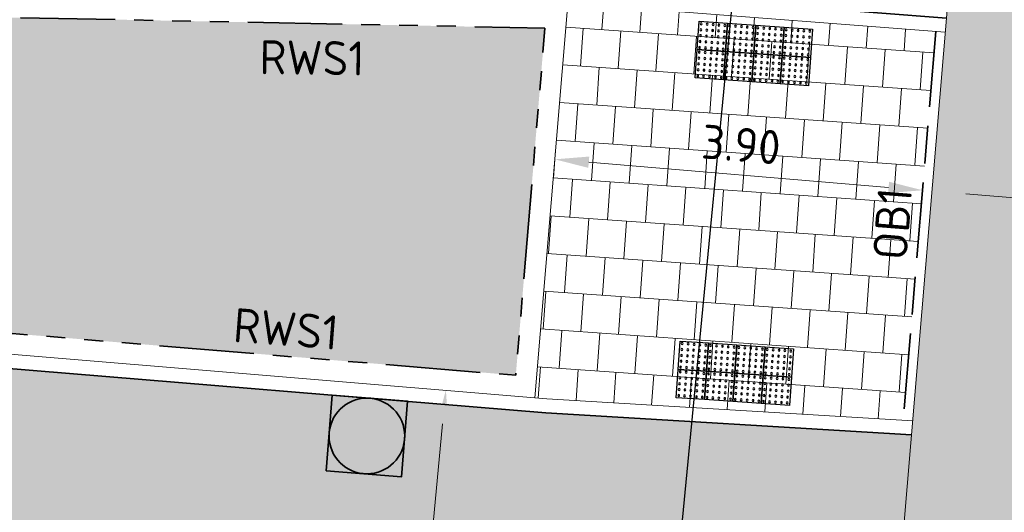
# Model space of a CAD drawing. Header units: metres. Extents: x 196651 to 397723, y 354703 to 710691.
# Tile 196 of 256: x 198018.77 to 198029.18, y 356121.69 to 356126.89. Entities that reach past the tile are written whole.
import ezdxf
from ezdxf.enums import TextEntityAlignment as Align

# ---------------------------------------------------------------- set-up
doc = ezdxf.new("R2010")
doc.units = ezdxf.units.M
doc.header["$MEASUREMENT"] = 0
doc.linetypes.add('VH-OPSLUITBAND_100X200', pattern=[16, 8, -2, 4, -2])
doc.linetypes.add('VH-RWSBAND_110X220', pattern=[24, 10, -2, 2, -2, 2, -2, 2, -2])
for name, color, linetype, lineweight in [('N-WE-GR-GRAS_BERM-A', 86, 'Continuous', 5), ('N-WE-RI-PUT_OPHOOGTEBRENGEN-G', 7, 'Continuous', 35), ('N-WE-VH-GOOT_TEGEL-G', 170, 'Continuous', 35), ('N-WE-VH-KANTOPSLUITING_OPSLUITBAND_100X200-G', 5, 'VH-OPSLUITBAND_100X200', 35), ('N-WE-VH-KANTOPSLUITING_TEKST-T', 7, 'VH-OPSLUITBAND_100X200', 35), ('N-WE-VH-KANTOPSLUITING_TROTTOIRBAND_RWS_110 220-G', 6, 'VH-RWSBAND_110X220', 35), ('N-WE-VH-KANTVERHARDING-G', 1, 'Continuous', 5), ('N-WE-VH-VERHARDING_ASFALT_DEKLAAG-G_ZWART', 252, 'Continuous', 5), ('N-WE-VH-VERHARDING_TEGEL-200X200X50-A', 252, 'Continuous', 18), ('N-WE-VH-VERHARDING_TEGEL-A', 252, 'Continuous', 5), ('N-WE-VH-VERKEERSTEGEL-NOPPENTEGEL-S', 5, 'Continuous', 25), ('X-XX-AL-AANPIJLING-M', 7, 'Continuous', 18), ('X-XX-AL-VERWIJZING_DOORSNEDE-200-S', 3, 'Continuous', 25)]:
    doc.layers.add(name, color=color, linetype=linetype, lineweight=lineweight)
doc.layers.add('N-WE-VH-VERHARDING_ASFALT_COATING_ROOD-G', color=7, linetype='Continuous', lineweight=5, true_color=0xffa8a8)
doc.styles.add('NLCS-ISO', font='NLCS-ISO.ttf')
doc.styles.add('NLCS-ISO-M200-T18', font='NLCS-ISO.ttf')
doc.dimstyles.new('NLCS-M200-T18-PIJL', dxfattribs={"dimscale": 0.2, "dimtxt": 1.799999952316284, "dimasz": 1.8, "dimexe": 2, "dimexo": 2, "dimgap": 0.7, "dimtad": 1, "dimzin": 0, "dimdsep": 46, "dimtxsty": 'NLCS-ISO-M200-T18', "dimcen": 0, "dimdle": 2, "dimse1": 1, "dimse2": 1, "dimclrd": 256, "dimclre": 256, "dimclrt": 256, "dimadec": 1, "dimazin": 0, "dimtfac": 1, "dimtofl": 0, "dimtmove": 1, "dimatfit": 0, "dimfxl": 2, "dimfxlon": 1, "dimtfillclr": 254, "dimtolj": 1, "dimtzin": 0, "dimlwd": 18, "dimlwe": 18, "dimarcsym": 0})
pattern_1 = [(0, (0, 0), (1, 1), [0.12, -0.8]), (45, (0.4, 0.2), (-0.1131370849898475, 1.866761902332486), [0.12, -0.8]), (29.99999999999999, (0.08, 0.12), (0.2274613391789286, 1.286025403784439), [0.12, -0.8]), (15, (0.32, 0.48), (0.3856270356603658, 0.7244941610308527), [0.12, -0.8]), (135, (0.16, 2), (-0.02828427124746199, -0.6505382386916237), [0.12, -0.8]), (150, (1.2, 0.4), (0.2156921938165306, -0.5864101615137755), [0.12, -0.8]), (165, (0.24, 0.04), (0.1434520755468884, -0.7010146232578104), [0.12, -0.8]), (85, (0.4, 0.4), (-0.872677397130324, 1.040016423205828), [0.12, -0.8]), (99.99999999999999, (0, 0), (-1.112117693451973, 0.7787131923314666), [0.12, -0.7999999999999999])]

# ---------------------------------------------------------------- blocks, each defined once
blk = doc.blocks.new('TEKST TB')
at = {"style": 'NLCS-ISO'}
blk.add_attdef('TEKST_TROTTOIRBANDEN', text='', height=0.36, rotation=0.340705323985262, dxfattribs=at).set_placement((0, 0), align=Align.BOTTOM_CENTER)
blk = doc.blocks.new('OP HOOGTE BRENGEN PUT')
at = {"layer": 'N-WE-RI-PUT_OPHOOGTEBRENGEN-G', "flags": 128}
blk.add_lwpolyline([(-0.4000000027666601, -0.3999999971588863), (-0.4000000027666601, 0.400000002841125), (0.3999999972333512, 0.400000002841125), (0.3999999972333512, -0.3999999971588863)], close=True, dxfattribs=at)
at = {"layer": 'N-WE-RI-PUT_OPHOOGTEBRENGEN-G'}
blk.add_circle((0, 0), 0.4, dxfattribs=at)
blk = doc.blocks.new('*D328')
at = {"layer": 'Defpoints', "color": 0, "ltscale": 0.2, "transparency": 16777216}
for p in [(198028.3159437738, 356125.0889699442), (198024.3911211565, 356124.9572298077), (198028.2774191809, 356124.6305990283)]:
    blk.add_point(p, dxfattribs=at)
at = {"layer": 'X-XX-AL-AANPIJLING-M', "linetype": 'Continuous', "lineweight": 18, "ltscale": 0.2, "transparency": 16777216}
blk.add_line((198024.7883809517, 356125.3854501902), (198027.9572085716, 356125.1191204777), dxfattribs=at)
at = {"layer": 'X-XX-AL-AANPIJLING-M', "ltscale": 0.2, "transparency": 16777216}
for points in [[(198024.7934060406, 356125.4452393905), (198024.7833558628, 356125.3256609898), (198024.4296457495, 356125.4156007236)], [(198027.9622336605, 356125.1789096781), (198027.9521834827, 356125.0593312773), (198028.3159437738, 356125.0889699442)]]:
    blk.add_solid(points, dxfattribs=at)
at = {"layer": 'X-XX-AL-AANPIJLING-M', "ltscale": 0.2, "transparency": 16777216, "insert": (198026.3995952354, 356125.5711610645), "char_height": 0.3599999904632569, "attachment_point": 5, "rotation": 355.1957659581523, "style": 'NLCS-ISO-M200-T18'}
blk.add_mtext('\\A1;3.90', dxfattribs=at)
blk = doc.blocks.new('*D298')
at = {"layer": 'Defpoints', "color": 0, "ltscale": 0.2, "transparency": 16777216}
for p in [(198023.5517726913, 356122.9524081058), (198022.9046449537, 356119.0980970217), (198023.1781617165, 356119.0717640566)]:
    blk.add_point(p, dxfattribs=at)
at = {"layer": 'X-XX-AL-AANPIJLING-M', "linetype": 'Continuous', "lineweight": 18, "ltscale": 0.2, "transparency": 16777216}
blk.add_line((198023.2437562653, 356122.6203979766), (198022.9391446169, 356119.456440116), dxfattribs=at)
at = {"layer": 'X-XX-AL-AANPIJLING-M', "ltscale": 0.2, "transparency": 16777216}
for points in [[(198023.1840324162, 356122.6261479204), (198023.3034801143, 356122.6146480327), (198023.2782559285, 356122.9787410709)], [(198022.8794207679, 356119.4621900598), (198022.9988684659, 356119.4506901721), (198022.9046449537, 356119.0980970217)]]:
    blk.add_solid(points, dxfattribs=at)
at = {"layer": 'X-XX-AL-AANPIJLING-M', "ltscale": 0.2, "transparency": 16777216, "insert": (198022.7729232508, 356121.0690854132), "char_height": 0.3599999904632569, "attachment_point": 5, "rotation": 84.50076870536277, "style": 'NLCS-ISO-M200-T18'}
blk.add_mtext('\\A1;3.90', dxfattribs=at)
blk = doc.blocks.new('*D1794')
at = {"layer": 'Defpoints', "color": 0, "transparency": 16777216}
for p in [(198028.4155924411, 356125.080594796), (198030.9068091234, 356124.8712160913), (198030.9068091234, 356124.8712160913)]:
    blk.add_point(p, dxfattribs=at)
at = {"layer": 'X-XX-AL-AANPIJLING-M', "linetype": 'Continuous', "lineweight": 18, "transparency": 16777216}
blk.add_line((198028.7743276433, 356125.0504442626), (198030.5480739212, 356124.9013666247), dxfattribs=at)
at = {"layer": 'X-XX-AL-AANPIJLING-M', "transparency": 16777216}
for points in [[(198028.7793527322, 356125.1102334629), (198028.7693025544, 356124.9906550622), (198028.4155924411, 356125.080594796)], [(198030.5530990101, 356124.9611558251), (198030.5430488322, 356124.8415774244), (198030.9068091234, 356124.8712160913)]]:
    blk.add_solid(points, dxfattribs=at)
at = {"layer": 'X-XX-AL-AANPIJLING-M', "transparency": 16777216, "insert": (198029.688001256, 356125.2947811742), "char_height": 0.3599999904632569, "attachment_point": 5, "rotation": 355.1957659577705, "style": 'NLCS-ISO-M200-T18'}
blk.add_mtext('\\A1;2.50', dxfattribs=at)
blk = doc.blocks.new('*U2075')
for centre in [(0.02500000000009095, 0.575000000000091), (0.02500000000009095, 0.512500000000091), (0.08750000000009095, 0.575000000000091), (0.08750000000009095, 0.512500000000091), (0.1500000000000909, 0.575000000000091), (0.1500000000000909, 0.512500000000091), (0.2125000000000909, 0.575000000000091), (0.2125000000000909, 0.512500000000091), (0.2749999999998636, 0.575000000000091), (0.2749999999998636, 0.512500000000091), (0.3250000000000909, 0.575000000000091), (0.3250000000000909, 0.512500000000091), (0.3875000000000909, 0.575000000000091), (0.3875000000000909, 0.512500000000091), (0.4500000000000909, 0.575000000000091), (0.4500000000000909, 0.512500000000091), (0.5125000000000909, 0.575000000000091), (0.5125000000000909, 0.512500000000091), (0.5749999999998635, 0.575000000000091), (0.5749999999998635, 0.512500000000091), (0.6250000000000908, 0.575000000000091), (0.6250000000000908, 0.512500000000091), (0.6875000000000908, 0.575000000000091), (0.6875000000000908, 0.512500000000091), (0.7500000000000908, 0.575000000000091), (0.7500000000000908, 0.512500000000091), (0.8125000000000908, 0.575000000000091), (0.8125000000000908, 0.512500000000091), (0.8749999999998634, 0.575000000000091), (0.8749999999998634, 0.512500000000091), (0.9250000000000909, 0.575000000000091), (0.9250000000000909, 0.512500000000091), (0.9875000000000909, 0.575000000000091), (0.9875000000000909, 0.512500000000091), (1.050000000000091, 0.575000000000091), (1.050000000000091, 0.512500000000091), (1.112500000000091, 0.575000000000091), (1.112500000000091, 0.512500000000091), (1.174999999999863, 0.575000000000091), (1.174999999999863, 0.512500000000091), (0.02500000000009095, 0.4500000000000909), (0.08750000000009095, 0.4500000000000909), (0.1500000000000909, 0.4500000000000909), (0.2125000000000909, 0.4500000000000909), (0.2749999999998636, 0.4500000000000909), (0.3250000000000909, 0.4500000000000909), (0.3875000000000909, 0.4500000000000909), (0.4500000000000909, 0.4500000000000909), (0.5125000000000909, 0.4500000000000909), (0.5749999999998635, 0.4500000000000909), (0.6250000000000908, 0.4500000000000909), (0.6875000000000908, 0.4500000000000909), (0.7500000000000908, 0.4500000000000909), (0.8125000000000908, 0.4500000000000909), (0.8749999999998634, 0.4500000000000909), (0.9250000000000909, 0.4500000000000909), (0.9875000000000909, 0.4500000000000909), (1.050000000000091, 0.4500000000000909), (1.112500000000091, 0.4500000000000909), (1.174999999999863, 0.4500000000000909), (0.02500000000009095, 0.3875000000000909), (0.02500000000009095, 0.3250000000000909), (0.08750000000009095, 0.3875000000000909), (0.08750000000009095, 0.3250000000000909), (0.1500000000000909, 0.3875000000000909), (0.1500000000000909, 0.3250000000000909), (0.2125000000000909, 0.3875000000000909), (0.2125000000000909, 0.3250000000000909), (0.2749999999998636, 0.3875000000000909), (0.2749999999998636, 0.3250000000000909), (0.3250000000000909, 0.3875000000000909), (0.3250000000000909, 0.3250000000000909), (0.3875000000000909, 0.3875000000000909), (0.3875000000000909, 0.3250000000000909), (0.4500000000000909, 0.3875000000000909), (0.4500000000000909, 0.3250000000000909), (0.5125000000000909, 0.3875000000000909), (0.5125000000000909, 0.3250000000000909), (0.5749999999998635, 0.3875000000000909), (0.5749999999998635, 0.3250000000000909), (0.6250000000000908, 0.3875000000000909), (0.6250000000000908, 0.3250000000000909), (0.6875000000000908, 0.3875000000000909), (0.6875000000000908, 0.3250000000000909), (0.7500000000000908, 0.3875000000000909), (0.7500000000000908, 0.3250000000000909), (0.8125000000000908, 0.3875000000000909), (0.8125000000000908, 0.3250000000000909), (0.8749999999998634, 0.3875000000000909), (0.8749999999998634, 0.3250000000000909), (0.9250000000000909, 0.3875000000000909), (0.9250000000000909, 0.3250000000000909), (0.9875000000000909, 0.3875000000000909), (0.9875000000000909, 0.3250000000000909), (1.050000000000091, 0.3875000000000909), (1.050000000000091, 0.3250000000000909), (1.112500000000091, 0.3875000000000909), (1.112500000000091, 0.3250000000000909), (1.174999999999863, 0.3875000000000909), (1.174999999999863, 0.3250000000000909), (0.02500000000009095, 0.2750000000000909), (0.02500000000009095, 0.2125000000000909), (0.08750000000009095, 0.2750000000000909), (0.08750000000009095, 0.2125000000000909), (0.1500000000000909, 0.2750000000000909), (0.1500000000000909, 0.2125000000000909), (0.2125000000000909, 0.2750000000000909), (0.2125000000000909, 0.2125000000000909), (0.2749999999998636, 0.2750000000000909), (0.2749999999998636, 0.2125000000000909), (0.3250000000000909, 0.2750000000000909), (0.3250000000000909, 0.2125000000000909), (0.3875000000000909, 0.2750000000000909), (0.3875000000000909, 0.2125000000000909), (0.4500000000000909, 0.2750000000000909), (0.4500000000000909, 0.2125000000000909), (0.5125000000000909, 0.2750000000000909), (0.5125000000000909, 0.2125000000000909), (0.5749999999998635, 0.2750000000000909), (0.5749999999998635, 0.2125000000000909), (0.6250000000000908, 0.2750000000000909), (0.6250000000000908, 0.2125000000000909), (0.6875000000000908, 0.2750000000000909), (0.6875000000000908, 0.2125000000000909), (0.7500000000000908, 0.2750000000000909), (0.7500000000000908, 0.2125000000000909), (0.8125000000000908, 0.2750000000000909), (0.8125000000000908, 0.2125000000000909), (0.8749999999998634, 0.2750000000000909), (0.8749999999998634, 0.2125000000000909), (0.9250000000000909, 0.2750000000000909), (0.9250000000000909, 0.2125000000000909), (0.9875000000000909, 0.2750000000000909), (0.9875000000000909, 0.2125000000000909), (1.050000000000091, 0.2750000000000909), (1.050000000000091, 0.2125000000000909), (1.112500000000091, 0.2750000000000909), (1.112500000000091, 0.2125000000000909), (1.174999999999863, 0.2750000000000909), (1.174999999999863, 0.2125000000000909), (0.02500000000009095, 0.1500000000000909), (0.08750000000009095, 0.1500000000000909), (0.1500000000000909, 0.1500000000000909), (0.2125000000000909, 0.1500000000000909), (0.2749999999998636, 0.1500000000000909), (0.3250000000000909, 0.1500000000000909), (0.3875000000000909, 0.1500000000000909), (0.4500000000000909, 0.1500000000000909), (0.5125000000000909, 0.1500000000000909), (0.5749999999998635, 0.1500000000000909), (0.6250000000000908, 0.1500000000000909), (0.6875000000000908, 0.1500000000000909), (0.7500000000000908, 0.1500000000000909), (0.8125000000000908, 0.1500000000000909), (0.8749999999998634, 0.1500000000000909), (0.9250000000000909, 0.1500000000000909), (0.9875000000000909, 0.1500000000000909), (1.050000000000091, 0.1500000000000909), (1.112500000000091, 0.1500000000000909), (1.174999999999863, 0.1500000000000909), (0.02500000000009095, 0.08750000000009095), (0.02500000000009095, 0.02500000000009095), (0.08750000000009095, 0.08750000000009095), (0.08750000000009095, 0.02500000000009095), (0.1500000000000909, 0.08750000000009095), (0.1500000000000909, 0.02500000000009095), (0.2125000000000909, 0.08750000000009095), (0.2125000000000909, 0.02500000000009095), (0.2749999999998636, 0.08750000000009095), (0.2749999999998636, 0.02500000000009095), (0.3250000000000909, 0.08750000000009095), (0.3250000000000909, 0.02500000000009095), (0.3875000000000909, 0.08750000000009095), (0.3875000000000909, 0.02500000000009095), (0.4500000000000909, 0.08750000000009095), (0.4500000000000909, 0.02500000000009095), (0.5125000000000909, 0.08750000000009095), (0.5125000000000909, 0.02500000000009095), (0.5749999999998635, 0.08750000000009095), (0.5749999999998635, 0.02500000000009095), (0.6250000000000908, 0.08750000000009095), (0.6250000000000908, 0.02500000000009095), (0.6875000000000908, 0.08750000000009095), (0.6875000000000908, 0.02500000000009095), (0.7500000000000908, 0.08750000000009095), (0.7500000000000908, 0.02500000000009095), (0.8125000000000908, 0.08750000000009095), (0.8125000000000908, 0.02500000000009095), (0.8749999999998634, 0.08750000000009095), (0.8749999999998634, 0.02500000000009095), (0.9250000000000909, 0.08750000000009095), (0.9250000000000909, 0.02500000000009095), (0.9875000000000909, 0.08750000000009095), (0.9875000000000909, 0.02500000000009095), (1.050000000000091, 0.08750000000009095), (1.050000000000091, 0.02500000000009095), (1.112500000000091, 0.08750000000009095), (1.112500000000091, 0.02500000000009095), (1.174999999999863, 0.08750000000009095), (1.174999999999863, 0.02500000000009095)]:
    blk.add_circle(centre, 0.01)
for points in [[(0.2999999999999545, 0.3000000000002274), (0.2999999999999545, 0.6000000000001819), (0, 0.6000000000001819), (0, 0.3)], [(0.5999999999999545, 0.3000000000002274), (0.5999999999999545, 0.6000000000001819), (0.2999999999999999, 0.6000000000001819), (0.2999999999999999, 0.3)], [(0.8999999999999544, 0.3000000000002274), (0.8999999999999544, 0.6000000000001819), (0.5999999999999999, 0.6000000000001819), (0.5999999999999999, 0.3)], [(1.199999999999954, 0.3000000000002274), (1.199999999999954, 0.6000000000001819), (0.8999999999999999, 0.6000000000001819), (0.8999999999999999, 0.3)], [(0.2999999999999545, 2.273736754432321e-13), (0.2999999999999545, 0.3000000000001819), (0, 0.3000000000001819), (0, 0)], [(0.5999999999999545, 2.273736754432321e-13), (0.5999999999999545, 0.3000000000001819), (0.2999999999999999, 0.3000000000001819), (0.2999999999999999, 0)], [(0.8999999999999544, 2.273736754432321e-13), (0.8999999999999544, 0.3000000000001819), (0.5999999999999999, 0.3000000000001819), (0.5999999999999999, 0)], [(1.199999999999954, 2.273736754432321e-13), (1.199999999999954, 0.3000000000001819), (0.8999999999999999, 0.3000000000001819), (0.8999999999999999, 0)]]:
    blk.add_3dface(points)
blk = doc.blocks.new('*U2076')
for centre in [(0.02500000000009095, 0.2750000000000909), (0.02500000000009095, 0.2125000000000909), (0.08750000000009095, 0.2750000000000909), (0.08750000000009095, 0.2125000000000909), (0.1500000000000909, 0.2750000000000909), (0.1500000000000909, 0.2125000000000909), (0.2125000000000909, 0.2750000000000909), (0.2125000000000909, 0.2125000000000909), (0.2749999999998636, 0.2750000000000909), (0.2749999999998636, 0.2125000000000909), (0.3250000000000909, 0.2750000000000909), (0.3250000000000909, 0.2125000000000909), (0.3875000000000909, 0.2750000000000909), (0.3875000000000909, 0.2125000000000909), (0.4500000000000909, 0.2750000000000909), (0.4500000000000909, 0.2125000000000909), (0.5125000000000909, 0.2750000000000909), (0.5125000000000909, 0.2125000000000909), (0.5749999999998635, 0.2750000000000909), (0.5749999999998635, 0.2125000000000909), (0.6250000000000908, 0.2750000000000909), (0.6250000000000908, 0.2125000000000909), (0.6875000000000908, 0.2750000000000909), (0.6875000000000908, 0.2125000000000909), (0.7500000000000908, 0.2750000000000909), (0.7500000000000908, 0.2125000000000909), (0.8125000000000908, 0.2750000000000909), (0.8125000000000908, 0.2125000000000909), (0.8749999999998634, 0.2750000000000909), (0.8749999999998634, 0.2125000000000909), (0.9250000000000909, 0.2750000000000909), (0.9250000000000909, 0.2125000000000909), (0.9875000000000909, 0.2750000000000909), (0.9875000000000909, 0.2125000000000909), (1.050000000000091, 0.2750000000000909), (1.050000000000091, 0.2125000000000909), (1.112500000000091, 0.2750000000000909), (1.112500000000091, 0.2125000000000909), (1.174999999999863, 0.2750000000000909), (1.174999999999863, 0.2125000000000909), (0.02500000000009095, 0.1500000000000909), (0.08750000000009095, 0.1500000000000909), (0.1500000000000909, 0.1500000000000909), (0.2125000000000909, 0.1500000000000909), (0.2749999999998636, 0.1500000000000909), (0.3250000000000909, 0.1500000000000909), (0.3875000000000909, 0.1500000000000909), (0.4500000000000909, 0.1500000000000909), (0.5125000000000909, 0.1500000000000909), (0.5749999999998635, 0.1500000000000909), (0.6250000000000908, 0.1500000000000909), (0.6875000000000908, 0.1500000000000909), (0.7500000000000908, 0.1500000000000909), (0.8125000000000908, 0.1500000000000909), (0.8749999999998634, 0.1500000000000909), (0.9250000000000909, 0.1500000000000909), (0.9875000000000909, 0.1500000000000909), (1.050000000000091, 0.1500000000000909), (1.112500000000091, 0.1500000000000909), (1.174999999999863, 0.1500000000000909), (0.02500000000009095, 0.0875000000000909), (0.02500000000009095, 0.02500000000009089), (0.08750000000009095, 0.0875000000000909), (0.08750000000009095, 0.02500000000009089), (0.1500000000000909, 0.0875000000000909), (0.1500000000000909, 0.02500000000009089), (0.2125000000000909, 0.0875000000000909), (0.2125000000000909, 0.02500000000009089), (0.2749999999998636, 0.0875000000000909), (0.2749999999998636, 0.02500000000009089), (0.3250000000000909, 0.0875000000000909), (0.3250000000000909, 0.02500000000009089), (0.3875000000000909, 0.0875000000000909), (0.3875000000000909, 0.02500000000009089), (0.4500000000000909, 0.0875000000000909), (0.4500000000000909, 0.02500000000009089), (0.5125000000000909, 0.0875000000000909), (0.5125000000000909, 0.02500000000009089), (0.5749999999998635, 0.0875000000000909), (0.5749999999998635, 0.02500000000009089), (0.6250000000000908, 0.0875000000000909), (0.6250000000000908, 0.02500000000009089), (0.6875000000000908, 0.0875000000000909), (0.6875000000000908, 0.02500000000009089), (0.7500000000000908, 0.0875000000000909), (0.7500000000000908, 0.02500000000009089), (0.8125000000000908, 0.0875000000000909), (0.8125000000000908, 0.02500000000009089), (0.8749999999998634, 0.0875000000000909), (0.8749999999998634, 0.02500000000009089), (0.9250000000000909, 0.0875000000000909), (0.9250000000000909, 0.02500000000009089), (0.9875000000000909, 0.0875000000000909), (0.9875000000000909, 0.02500000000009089), (1.050000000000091, 0.0875000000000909), (1.050000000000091, 0.02500000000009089), (1.112500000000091, 0.0875000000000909), (1.112500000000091, 0.02500000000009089), (1.174999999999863, 0.0875000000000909), (1.174999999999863, 0.02500000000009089), (0.02500000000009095, -0.02499999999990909), (0.02500000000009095, -0.0874999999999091), (0.08750000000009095, -0.02499999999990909), (0.08750000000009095, -0.0874999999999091), (0.1500000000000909, -0.02499999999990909), (0.1500000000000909, -0.0874999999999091), (0.2125000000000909, -0.02499999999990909), (0.2125000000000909, -0.0874999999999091), (0.2749999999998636, -0.02499999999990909), (0.2749999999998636, -0.0874999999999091), (0.3250000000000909, -0.02499999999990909), (0.3250000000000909, -0.0874999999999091), (0.3875000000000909, -0.02499999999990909), (0.3875000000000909, -0.0874999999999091), (0.4500000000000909, -0.02499999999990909), (0.4500000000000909, -0.0874999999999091), (0.5125000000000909, -0.02499999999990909), (0.5125000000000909, -0.0874999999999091), (0.5749999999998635, -0.02499999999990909), (0.5749999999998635, -0.0874999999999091), (0.6250000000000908, -0.02499999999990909), (0.6250000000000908, -0.0874999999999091), (0.6875000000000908, -0.02499999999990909), (0.6875000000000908, -0.0874999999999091), (0.7500000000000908, -0.02499999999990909), (0.7500000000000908, -0.0874999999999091), (0.8125000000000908, -0.02499999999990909), (0.8125000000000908, -0.0874999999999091), (0.8749999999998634, -0.02499999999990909), (0.8749999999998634, -0.0874999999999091), (0.9250000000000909, -0.02499999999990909), (0.9250000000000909, -0.0874999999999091), (0.9875000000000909, -0.02499999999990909), (0.9875000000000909, -0.0874999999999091), (1.050000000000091, -0.02499999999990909), (1.050000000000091, -0.0874999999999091), (1.112500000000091, -0.02499999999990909), (1.112500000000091, -0.0874999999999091), (1.174999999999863, -0.02499999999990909), (1.174999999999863, -0.0874999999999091), (0.02500000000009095, -0.1499999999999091), (0.02500000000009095, -0.2124999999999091), (0.08750000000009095, -0.1499999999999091), (0.08750000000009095, -0.2124999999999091), (0.1500000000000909, -0.1499999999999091), (0.1500000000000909, -0.2124999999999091), (0.2125000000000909, -0.1499999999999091), (0.2125000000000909, -0.2124999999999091), (0.2749999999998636, -0.1499999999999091), (0.2749999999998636, -0.2124999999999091), (0.3250000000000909, -0.1499999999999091), (0.3250000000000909, -0.2124999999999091), (0.3875000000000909, -0.1499999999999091), (0.3875000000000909, -0.2124999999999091), (0.4500000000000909, -0.1499999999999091), (0.4500000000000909, -0.2124999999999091), (0.5125000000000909, -0.1499999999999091), (0.5125000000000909, -0.2124999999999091), (0.5749999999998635, -0.1499999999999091), (0.5749999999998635, -0.2124999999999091), (0.6250000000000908, -0.1499999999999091), (0.6250000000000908, -0.2124999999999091), (0.6875000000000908, -0.1499999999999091), (0.6875000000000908, -0.2124999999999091), (0.7500000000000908, -0.1499999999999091), (0.7500000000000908, -0.2124999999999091), (0.8125000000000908, -0.1499999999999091), (0.8125000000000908, -0.2124999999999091), (0.8749999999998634, -0.1499999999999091), (0.8749999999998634, -0.2124999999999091), (0.9250000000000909, -0.1499999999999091), (0.9250000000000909, -0.2124999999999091), (0.9875000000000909, -0.1499999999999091), (0.9875000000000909, -0.2124999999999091), (1.050000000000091, -0.1499999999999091), (1.050000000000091, -0.2124999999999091), (1.112500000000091, -0.1499999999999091), (1.112500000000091, -0.2124999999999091), (1.174999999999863, -0.1499999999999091), (1.174999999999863, -0.2124999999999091), (0.02500000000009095, -0.2749999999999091), (0.08750000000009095, -0.2749999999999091), (0.1500000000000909, -0.2749999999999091), (0.2125000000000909, -0.2749999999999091), (0.2749999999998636, -0.2749999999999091), (0.3250000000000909, -0.2749999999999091), (0.3875000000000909, -0.2749999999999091), (0.4500000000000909, -0.2749999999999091), (0.5125000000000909, -0.2749999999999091), (0.5749999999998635, -0.2749999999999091), (0.6250000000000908, -0.2749999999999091), (0.6875000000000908, -0.2749999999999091), (0.7500000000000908, -0.2749999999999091), (0.8125000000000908, -0.2749999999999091), (0.8749999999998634, -0.2749999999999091), (0.9250000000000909, -0.2749999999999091), (0.9875000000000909, -0.2749999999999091), (1.050000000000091, -0.2749999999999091), (1.112500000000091, -0.2749999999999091), (1.174999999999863, -0.2749999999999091)]:
    blk.add_circle(centre, 0.01)
for points in [[(0.2999999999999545, 2.273181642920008e-13), (0.2999999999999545, 0.3000000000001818), (0, 0.3000000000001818), (0, -5.551115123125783e-17)], [(0.5999999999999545, 2.273181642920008e-13), (0.5999999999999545, 0.3000000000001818), (0.2999999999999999, 0.3000000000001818), (0.2999999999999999, -5.551115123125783e-17)], [(0.8999999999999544, 2.273181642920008e-13), (0.8999999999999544, 0.3000000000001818), (0.5999999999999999, 0.3000000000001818), (0.5999999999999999, -5.551115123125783e-17)], [(1.199999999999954, 2.273181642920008e-13), (1.199999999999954, 0.3000000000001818), (0.8999999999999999, 0.3000000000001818), (0.8999999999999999, -5.551115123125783e-17)], [(0.2999999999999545, -0.2999999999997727), (0.2999999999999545, 1.818545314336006e-13), (0, 1.818545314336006e-13), (0, -0.3)], [(0.5999999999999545, -0.2999999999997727), (0.5999999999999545, 1.818545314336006e-13), (0.2999999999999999, 1.818545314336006e-13), (0.2999999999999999, -0.3)], [(0.8999999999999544, -0.2999999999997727), (0.8999999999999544, 1.818545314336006e-13), (0.5999999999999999, 1.818545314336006e-13), (0.5999999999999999, -0.3)], [(1.199999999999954, -0.2999999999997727), (1.199999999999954, 1.818545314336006e-13), (0.8999999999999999, 1.818545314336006e-13), (0.8999999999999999, -0.3)]]:
    blk.add_3dface(points)

msp = doc.modelspace()

# ---------------------------------------------------------------- hatches: boundary and pattern name
at = {"layer": 'N-WE-GR-GRAS_BERM-A'}
h = msp.add_hatch(dxfattribs=at)
h.set_pattern_fill('AGR-GRAS_01', color=256, scale=0.04, pattern_type=2)
h.set_pattern_definition(pattern_1)
h.paths.add_polyline_path([(198023.6748555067, 356118.8230198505), (197974.1729620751, 356123.5888397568), (197950.0229708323, 356126.2133175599), (197937.6371386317, 356127.3174574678), (197884.3105013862, 356133.1120560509, 0.003613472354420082), (197882.7603345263, 356133.2691743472, 0.3186837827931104), (197874.9417360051, 356128.7589146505), (197875.8956542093, 356128.7854126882, 0.01583618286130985), (197877.1536726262, 356128.8602783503), (197885.7744525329, 356129.6479016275, -0.02629714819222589), (197888.6209794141, 356129.7576275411), (197906.3767361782, 356129.5080724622, -0.005309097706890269), (197908.576094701, 356129.4537987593), (197908.5768003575, 356129.4737863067), (197909.5759609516, 356129.4336831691), (197909.5759609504, 356129.4336831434, -0.01582564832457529), (197916.1145090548, 356128.931919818), (197936.6465827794, 356126.7008537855, 0.004590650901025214), (197938.4716104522, 356126.5194791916), (197950.5453987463, 356125.4314122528), (197951.5413626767, 356125.3416578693), (197955.5954659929, 356124.9763097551, -0.004590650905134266), (197957.488831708, 356124.7881436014), (197996.207883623, 356120.580835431), (197997.1998711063, 356120.4529258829, -0.008349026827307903), (198000.6325015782, 356120.0218232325), (198012.8413770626, 356118.2809859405), (198022.11047799, 356116.9593247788), (198022.1239231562, 356117.0584191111), (198023.1139326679, 356116.9172557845), (198023.5099364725, 356116.8607904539)])
h = msp.add_hatch(dxfattribs=at)
h.set_pattern_fill('AGR-GRAS_01', color=256, scale=0.04, pattern_type=2)
h.set_pattern_definition(pattern_1)
h.paths.add_polyline_path([(198024.325392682, 356126.8020025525), (197995.763331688, 356127.3659096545, -0.02783140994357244), (197973.1884985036, 356128.5542011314), (197954.3239405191, 356130.6040707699, -0.004123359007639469), (197951.0440591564, 356130.9878634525), (197950.9158041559, 356129.8075386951), (197974.56467102, 356127.2378345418), (198024.0171551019, 356123.1345493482)])
at = {"layer": 'N-WE-VH-VERHARDING_ASFALT_COATING_ROOD-G'}
h = msp.add_hatch(color=256, dxfattribs=at)
edge = h.paths.add_edge_path()
edge.add_line((198031.4294343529, 356131.0894830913), (198029.0790537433, 356131.1835357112))
edge.add_line((198029.0790537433, 356131.1835357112), (198029.067629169, 356131.0476045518))
edge.add_line((198029.067629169, 356131.0476045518), (198028.9163354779, 356131.0385044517))
edge.add_line((198028.9163354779, 356131.0385044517), (198028.5691486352, 356126.9076275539))
edge.add_line((198028.5691486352, 356126.9076275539), (198028.1990489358, 356122.5041303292))
edge.add_line((198028.1990489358, 356122.5041303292), (198027.9242628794, 356119.2346879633))
edge.add_arc((198024.9348028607, 356119.485942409), 2.999999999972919, 345.2730524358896, 355.1957659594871, ccw=False)
edge.add_line((198027.8362477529, 356118.7233038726), (198027.9867252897, 356118.7060260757))
edge.add_arc((198024.9348028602, 356119.485942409), 3.150000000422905, 342.90097050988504, 345.6649064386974, ccw=False)
edge.add_line((198027.9455665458, 356118.5597663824), (198030.3531187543, 356118.2833317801))
edge.add_line((198030.3531187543, 356118.2833317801), (198031.4294343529, 356131.0894830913))
at = {"layer": 'N-WE-VH-VERHARDING_ASFALT_DEKLAAG-G_ZWART'}
msp.add_hatch(color=256, dxfattribs=at).paths.add_polyline_path([(197937.9554543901, 356130.6022937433), (197884.4005865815, 356136.421692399), (197884.3272128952, 356133.4622982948), (197937.6700197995, 356127.6659142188), (197949.6497998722, 356126.5979719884), (197974.2059088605, 356123.9373199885), (198023.9020575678, 356119.1527641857), (198024.2052977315, 356122.7476668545), (197974.5293827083, 356126.8694910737), (197950.3311458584, 356129.4989314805)])
h = msp.add_hatch(color=256, dxfattribs=at)
edge = h.paths.add_edge_path()
edge.add_line((198028.1990489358, 356122.5041303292), (198024.3330929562, 356122.7370631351))
edge.add_line((198024.3330929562, 356122.7370631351), (198024.2052977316, 356122.7476668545))
edge.add_line((198024.2052977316, 356122.7476668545), (198023.9003622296, 356119.1529274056))
edge.add_line((198023.9003622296, 356119.1529274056), (198025.1025643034, 356119.0371847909))
edge.add_line((198025.1025643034, 356119.0371847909), (198027.8362477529, 356118.7233038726))
edge.add_arc((198024.9348028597, 356119.4859424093), 3.000000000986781, 345.2730524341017, 355.1957659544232)
edge.add_line((198027.9242628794, 356119.2346879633), (198028.1990489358, 356122.5041303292))
at = {"layer": 'N-WE-VH-VERHARDING_TEGEL-200X200X50-A'}
h = msp.add_hatch(dxfattribs=at)
h.set_pattern_fill('AVH-TEGEL_200X200_HALFST', color=256, scale=2, angle=86.00000000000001, pattern_type=2)
h.set_pattern_definition([(86.00000000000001, (0, 0), (-0.1716102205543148, 0.4129769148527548), [0.4, -0.4]), (176, (0, 0), (-0.02790258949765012, -0.3990256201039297), [])])
h.paths.add_polyline_path([(198028.111768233, 356122.6596612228), (198028.4568829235, 356126.7658833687), (198025.4365858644, 356127.0001068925), (198024.5642658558, 356127.0173292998), (198024.2179764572, 356122.8971303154), (198024.3438068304, 356122.8866896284)])
at = {"layer": 'N-WE-VH-VERHARDING_TEGEL-A'}
h = msp.add_hatch(dxfattribs=at)
h.set_pattern_fill('AVH-TEGEL_300X300_HALFST', color=256, scale=2, angle=353.9999999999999, pattern_type=2)
h.set_pattern_definition([(353.9999999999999, (0, 0), (0.6280716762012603, 0.2356394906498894), [0.6, -0.6]), (83.99999999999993, (0, 0), (-0.596713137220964, 0.06271707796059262), [])])
edge = h.paths.add_edge_path()
edge.add_line((197918.7251839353, 356123.5282754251), (198006.2111959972, 356114.0218284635))
edge.add_line((198006.2111959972, 356114.0218284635), (198027.9784236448, 356109.2417722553))
edge.add_line((198027.9784236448, 356109.2417722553), (198028.9954795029, 356110.6598738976))
edge.add_arc((198020.3481521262, 356097.9371527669), 15.38323450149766, 55.79699642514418, 85.00251954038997)
edge.add_line((198021.6882154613, 356113.2619083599), (198006.4133974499, 356115.4399118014))
edge.add_line((198006.4133974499, 356115.4399118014), (198000.1073860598, 356116.3390724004))
edge.add_arc((197986.0083166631, 356017.4591922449), 99.88000028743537, 81.88501904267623, 83.79843058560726)
edge.add_line((197996.7980121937, 356116.754695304), (197957.0848122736, 356121.0700300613))
edge.add_arc((197946.2951167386, 356021.774526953), 99.88000033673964, 83.79843058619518, 84.8505228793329)
edge.add_line((197955.259784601, 356121.2514046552), (197938.1359290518, 356122.7945740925))
edge.add_arc((197947.4362782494, 356225.9963563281), 103.6199997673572, 263.7984305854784, 264.850522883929, ccw=False)
edge.add_line((197936.2425633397, 356122.982740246), (197918.8710198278, 356124.8703752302))
edge.add_line((197918.8710198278, 356124.8703752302), (197918.7251839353, 356123.5282754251))

# ---------------------------------------------------------------- linework, layer by layer
at = {"layer": 'N-WE-VH-GOOT_TEGEL-G', "flags": 128}
msp.add_lwpolyline([(198028.5691486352, 356126.9076275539), (198025.4438711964, 356127.1499922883), (197995.7664160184, 356127.7359208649, -0.02783661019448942), (197973.2284683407, 356128.9220358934), (197954.3639103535, 356130.9719055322, -0.004821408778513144), (197950.5365130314, 356131.4251827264), (197923.0429034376, 356132.9670827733), (197883.3616625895, 356137.2789402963, 0.01593547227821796), (197876.2020876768, 356137.816036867, 1), (197876.1702705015, 356137.076721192, -0.01593424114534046), (197883.2822726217, 356136.54321104), (197937.9554543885, 356130.6022937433), (197950.33114586, 356129.49893148), (197974.5293827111, 356126.8694910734), (198024.3330929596, 356122.737063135), (198028.1990489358, 356122.5041303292)], format="xyb", dxfattribs=at)
at = {"layer": 'N-WE-VH-KANTOPSLUITING_OPSLUITBAND_100X200-G', "ltscale": 0.1, "flags": 128}
msp.add_lwpolyline([(198028.4568829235, 356126.7658833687), (198028.1117682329, 356122.6596612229)], dxfattribs=at)
at = {"layer": 'N-WE-VH-KANTOPSLUITING_TROTTOIRBAND_RWS_110 220-G', "ltscale": 0.1, "flags": 128}
msp.add_lwpolyline([(197923.0125389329, 356132.5982042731), (197950.5025889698, 356131.0565038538, 0.004804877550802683), (197954.3239405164, 356130.6040707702), (197973.1884985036, 356128.5542011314, 0.02783140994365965), (197995.763331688, 356127.3659096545), (198024.325392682, 356126.8020025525), (198024.0171551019, 356123.1345493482), (197974.56467102, 356127.2378345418), (197950.3654462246, 356129.8673410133), (197937.9918713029, 356130.9705145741), (197923.0125389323, 356132.5982042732)], format="xyb", dxfattribs=at)
at = {"layer": 'N-WE-VH-KANTVERHARDING-G', "flags": 128}
for points in [[(197921.3831986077, 356142.6228600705), (197976.8825179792, 356136.591207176, -0.01162016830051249), (197977.2395851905, 356136.5439824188), (197981.5948753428, 356135.8646429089, 0.03947171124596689), (197983.5204309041, 356135.7183455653), (198004.8941155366, 356135.7839941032), (198011.0354762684, 356135.7779937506), (198028.2285507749, 356135.8339579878, -0.4399622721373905), (198029.2282924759, 356134.7502118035), (198027.9242628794, 356119.2346879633, -0.4312410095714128), (198024.5113226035, 356116.5159820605), (198012.8272610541, 356118.1819872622), (198000.618385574, 356119.9228245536, 0.008349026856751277), (197997.1890684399, 356120.3535110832), (197957.4758685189, 356124.6688458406, 0.004590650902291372), (197955.5846954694, 356124.8567940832), (197938.4608399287, 356126.3999635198, -0.004590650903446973), (197936.6336195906, 356126.5815560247), (197916.1015458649, 356128.8126220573, 0.02355031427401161)], [(198028.5565856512, 356126.7581514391), (198025.4365858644, 356127.0001068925), (197995.7651660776, 356127.585916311, -0.02783450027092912), (197973.2122643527, 356128.7729136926), (197954.3477063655, 356130.8227833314, -0.004814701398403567), (197950.522758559, 356131.2757184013), (197923.0305935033, 356132.8175374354), (197883.3455698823, 356137.1298060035, 0.0159352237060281), (197876.1956382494, 356137.6661755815, 0.9999999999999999), (197876.176719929, 356137.2265824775, -0.01593449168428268), (197883.2983650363, 356136.6923453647), (197937.9702180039, 356130.7515724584), (197950.3459094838, 356129.6482101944), (197974.5436887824, 356127.0188195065), (198024.3438068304, 356122.8866896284)]]:
    msp.add_lwpolyline(points, format="xyb", dxfattribs=at)
for points in [[(198024.5642658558, 356127.0173292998), (198024.2179764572, 356122.8971303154)], [(198024.3438068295, 356122.8866896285), (198028.2116151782, 356122.6536452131)]]:
    msp.add_lwpolyline(points, dxfattribs=at)
at = {"layer": 'X-XX-AL-VERWIJZING_DOORSNEDE-200-S', "flags": 128}
msp.add_lwpolyline([(198024.4719772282, 356108.0658439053), (198027.7828534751, 356142.3705036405)], dxfattribs=at)

# ---------------------------------------------------------------- block references
at = {"layer": 'N-WE-RI-PUT_OPHOOGTEBRENGEN-G', "rotation": 355.4475801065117}
msp.add_blockref('OP HOOGTE BRENGEN PUT', (198022.4433312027, 356122.4933706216), dxfattribs=at)
at = {"layer": 'N-WE-VH-KANTOPSLUITING_TEKST-T'}
for p, rotation, values in [((198021.8604446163, 356126.2003650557), 358.8689436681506, {'TEKST_TROTTOIRBANDEN': 'RWS1'}), ((198028.2843255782, 356124.7127722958), 85.19576595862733, {'TEKST_TROTTOIRBANDEN': 'OB1'}), ((198021.5672626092, 356123.3378274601), 355.2567882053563, {'TEKST_TROTTOIRBANDEN': 'RWS1'})]:
    msp.add_blockref('TEKST TB', p, dxfattribs=dict(at, rotation=rotation)).add_auto_attribs(values)
at = {"layer": 'N-WE-VH-VERKEERSTEGEL-NOPPENTEGEL-S', "xscale": -1, "rotation": 176.0577627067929}
for name, p in [('*U2075', (198025.954069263, 356126.8735745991)), ('*U2076', (198025.7325623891, 356123.1972533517))]:
    msp.add_blockref(name, p, dxfattribs=at)

# ---------------------------------------------------------------- dimensions: what is measured, and where the dimension line sits
at = {"layer": 'X-XX-AL-AANPIJLING-M', "ltscale": 0.2}
for p1, p2, distance, picture, middle in [((198024.3911211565, 356124.9572298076), (198028.2774191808, 356124.6305990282), 0.4599870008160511, '*D328', (198026.3995952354, 356125.5711610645)), ((198023.5517726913, 356122.9524081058), (198023.1781617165, 356119.0717640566), -0.27478144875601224, '*D298', (198022.7729232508, 356121.0690854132))]:
    dim = msp.add_aligned_dim(p1=p1, p2=p2, distance=distance, dimstyle='NLCS-M200-T18-PIJL', dxfattribs=at)
    dim.commit()
    dim.dimension.update_dxf_attribs({"geometry": picture, "text_midpoint": middle})
at = {"layer": 'X-XX-AL-AANPIJLING-M'}
dim = msp.add_aligned_dim(p1=(198028.4155924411, 356125.080594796), p2=(198030.9068091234, 356124.8712160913), distance=0, dimstyle='NLCS-M200-T18-PIJL', dxfattribs=at)
dim.commit()
dim.dimension.update_dxf_attribs({"geometry": '*D1794', "text_midpoint": (198029.688001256, 356125.2947811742)})

doc.saveas('drawing.dxf')
